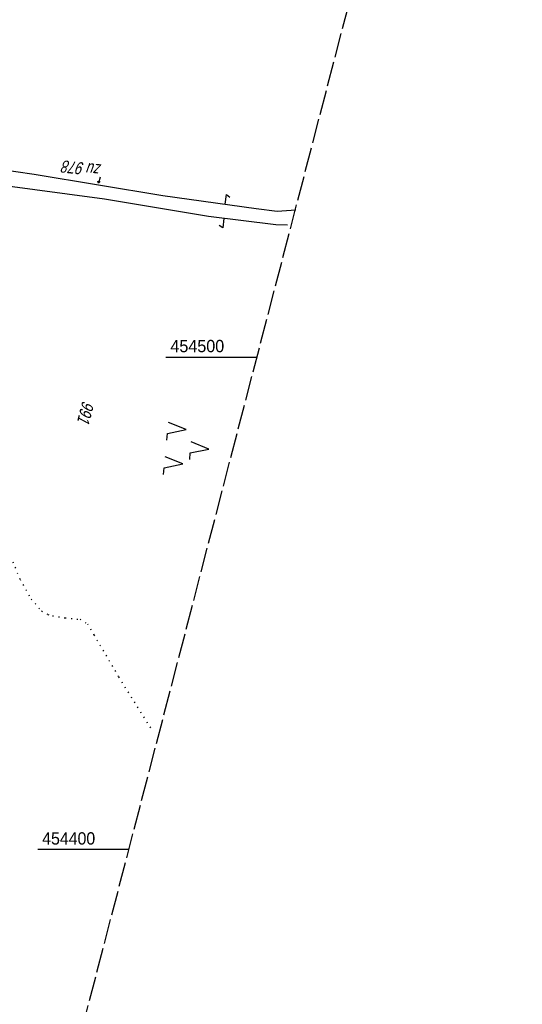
# Model space of a CAD drawing. Extents: x 509317 to 509828, y 453812 to 454779.
# Tile 18 of 23: x 509726 to 509828, y 454369 to 454569. Entities that reach past the tile are written whole.
import ezdxf

# ---------------------------------------------------------------- set-up
doc = ezdxf.new("R2010")
doc.units = 0
doc.header["$LTSCALE"] = 10
doc.header["$MEASUREMENT"] = 0
for name, pattern in [('LT00', [0]), ('LT14', [0.6, 0.5, -0.1]), ('PUNKTX2_STR', [0.6, 0.1, -0.5])]:
    doc.linetypes.add(name, pattern=pattern)
doc.layers.get('0').update_dxf_attribs({"linetype": 'LT00'})
doc.layers.add('-BLATT_117-RAND', color=7, linetype='LT14', plot=False)
for name, color, linetype in [('DFK_FLUR_NR', 250, 'LT00'), ('DFK_FLURNR_PFEIL', 250, 'LT00'), ('DFK_KATASTER', 250, 'LT00'), ('DFK_NUTZUNG', 250, 'LT00'), ('DFK_NUTZUNGSGRENZE', 70, 'PUNKTX2_STR'), ('V117_RASTER', 250, 'LT00')]:
    doc.layers.add(name, color=color, linetype=linetype)
doc.styles.get("Standard").update_dxf_attribs({"font": 'ARIAL.TTF'})

# ---------------------------------------------------------------- blocks, each defined once
blk = doc.blocks.new('SYMB7052')
at = {"color": 0, "linetype": 'ByBlock'}
blk.add_lwpolyline([(0, 0), (0, 0.196), (0.076, 0.156)], dxfattribs=at)
blk = doc.blocks.new('SYMB7221')
at = {"color": 0, "linetype": 'ByBlock'}
for p, q in [((0, 0.435), (-0.11, 0.065)), ((0.11, 0.065), (0, 0.435)), ((0.25, 0.065), (0.11, 0.065)), ((-0.35, -0.065), (-0.46, -0.435)), ((0.35, -0.065), (0.24, -0.435))]:
    blk.add_line(p, q, dxfattribs=at)
for points in [[(-0.1, -0.435), (-0.24, -0.435), (-0.35, -0.065)], [(0.6, -0.435), (0.46, -0.435), (0.35, -0.065)]]:
    blk.add_lwpolyline(points, dxfattribs=at)
blk = doc.blocks.new('SYMB7060')
at = {"color": 0, "linetype": 'ByBlock'}
for p, q in [((-0.26, 0), (0, 0)), ((-0.08, 0.045), (0, 0)), ((0, 0), (-0.08, -0.045))]:
    blk.add_line(p, q, dxfattribs=at)

msp = doc.modelspace()

# ---------------------------------------------------------------- linework, layer by layer
at = {"layer": '-BLATT_117-RAND'}
msp.add_lwpolyline([(509550.3, 454779.36), (509317.2, 453884.21), (509594.93, 453811.89), (509828.04, 454707.03), (509550.3, 454779.36)], dxfattribs=at)
at = {"layer": 'DFK_KATASTER'}
for p, q in [((509717.67, 454538.81), (509728.82, 454537.16)), ((509728.82, 454537.16), (509754.97, 454532.82)), ((509743.11, 454532.08), (509718.42, 454535.35)), ((509764.25, 454528.57), (509743.11, 454532.08)), ((509754.97, 454532.82), (509773.95, 454530.19)), ((509773.95, 454530.19), (509778.25, 454529.62)), ((509778.25, 454529.62), (509781.99, 454529.93)), ((509777.92, 454526.84), (509764.25, 454528.57)), ((509780.33, 454526.77), (509777.92, 454526.84))]:
    msp.add_line(p, q, dxfattribs=at)
at = {"layer": 'DFK_NUTZUNGSGRENZE', "ltscale": 0.2}
for p, q in [((509721.68, 454465.06), (509725.98, 454454.86)), ((509725.98, 454454.86), (509728.24, 454450.85)), ((509728.24, 454450.85), (509730.34, 454448.45)), ((509730.34, 454448.45), (509731.62, 454447.75)), ((509731.62, 454447.75), (509732.6, 454447.46)), ((509732.6, 454447.46), (509735.15, 454447.04)), ((509735.15, 454447.04), (509738.17, 454446.75)), ((509738.17, 454446.75), (509739.66, 454445.84)), ((509739.66, 454445.84), (509741, 454443.58)), ((509741, 454443.58), (509745.99, 454435.06)), ((509745.99, 454435.06), (509752.81, 454424.14))]:
    msp.add_line(p, q, dxfattribs=at)
at = {"layer": 'V117_RASTER'}
for p, q in [((509755.62, 454500), (509774.12, 454500)), ((509748.08, 454400), (509729.58, 454400))]:
    msp.add_line(p, q, dxfattribs=at)

# ---------------------------------------------------------------- block references
at = {"layer": 'DFK_FLURNR_PFEIL', "xscale": 4.999999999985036, "yscale": 5.000000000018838, "zscale": 5, "rotation": 255.6930622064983}
msp.add_blockref('SYMB7060', (509741.91, 454535.32), dxfattribs=at)
at = {"layer": 'DFK_KATASTER', "xscale": 10, "yscale": 10, "zscale": 10}
for p, rotation in [((509767.67, 454531.06), 352.1105299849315), ((509767.4, 454528.17), 172.7860300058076)]:
    msp.add_blockref('SYMB7052', p, dxfattribs=dict(at, rotation=rotation))
at = {"layer": 'DFK_NUTZUNG', "xscale": 10.00000000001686, "yscale": 10, "zscale": 10, "rotation": 264.7377100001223}
msp.add_blockref('SYMB7221', (509760.03, 454481.73), dxfattribs=at)

# ---------------------------------------------------------------- texts
at = {"layer": 'DFK_FLUR_NR', "oblique": 13.754, "width": 0.75}
for s, rotation, p in [('zu 978', 173.8817, (509742.61, 454539.13)), ('991', 255.4038, (509738.68, 454491.26))]:
    msp.add_text(s, height=2.5, rotation=rotation, dxfattribs=at).set_placement(p)
at = {"layer": 'V117_RASTER'}
for s, width, p in [(' 454500', 0.938, (509755.62, 454501)), (' 454400', 0.924, (509729.58, 454401))]:
    msp.add_text(s, height=2.5, rotation=0.0007, dxfattribs=dict(at, width=width)).set_placement(p)

doc.saveas('drawing.dxf')
